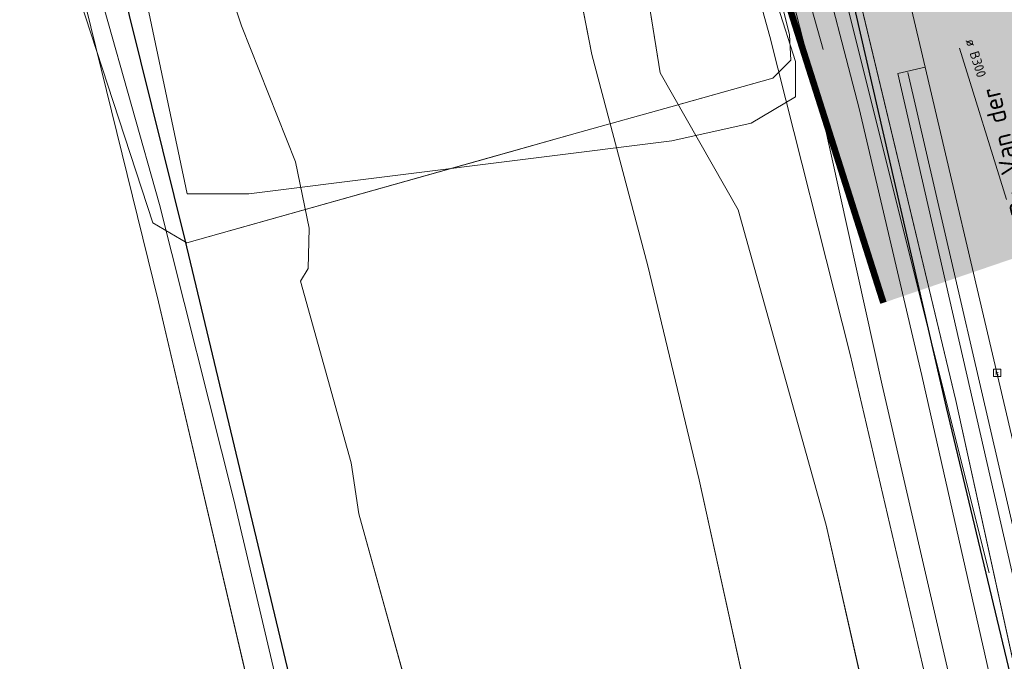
# Model space of a CAD drawing. Header units: metres. Extents: x 163628 to 167855, y 402678 to 405435.
# Tile 226 of 256: x 165188 to 165225, y 403707 to 403732. Entities that reach past the tile are written whole.
import ezdxf
from ezdxf.enums import TextEntityAlignment as Align

# ---------------------------------------------------------------- set-up
doc = ezdxf.new("R2010")
doc.units = ezdxf.units.M
doc.linetypes.add('X-CA190022.004-UO-TXT_Tekst 1op200$0$AL-DETAILS', pattern=[5.2, 2, -1.2, 2])
doc.linetypes.add('X-CA190022.004-UO-WHM_Riolering gemeente_NLCS_v0.2$0$RI-GWA', pattern=[18.45, 6, -1.8, 1.75, -1.8, 1.75, -1.8, 1.75, -1.8])
doc.layers.get('0').update_dxf_attribs({"lineweight": 25})
for name, color, linetype, lineweight in [('X-CA190022.004-UO-BGT_Ondergrond$0$GE_006_Watergrens_Grens_GEM', 253, 'Continuous', 9), ('X-CA190022.004-UO-BGT_Ondergrond$0$GE_203_VGOHaag_Lijn_GEM', 253, 'X-CA190022.004-UO-BGT_Ondergrond$0$Heg', 9), ('X-CA190022.004-UO-BGT_Ondergrond$0$GE_244_Taludlijn_Lijn_GEM', 253, 'Continuous', 9), ('X-CA190022.004-UO-BGT_Ondergrond$0$GE_314_WGDRijbaanLokaleweg_Vlak_GEM', 253, 'Continuous', 9), ('X-CA190022.004-UO-BGT_Ondergrond$0$GE_317_WGDVoetpad_Vlak_GEM', 253, 'Continuous', 9), ('X-CA190022.004-UO-BGT_Ondergrond$0$GE_366_OWGBerm_groenvoorziening_Vlak_GEM', 253, 'Continuous', 9), ('X-CA190022.004-UO-BGT_Ondergrond$0$GE_367_OWGBerm_groenvoorziening_grasenk_GEM', 253, 'Continuous', 9), ('X-CA190022.004-UO-BGT_Ondergrond$0$GE_471_BTDBouwland_Vlak_GEM', 253, 'Continuous', 9), ('X-CA190022.004-UO-BGT_Ondergrond$0$GE_477_BTDGroenvoorziening_Vlak_GEM', 253, 'Continuous', 9), ('X-CA190022.004-UO-BGT_Ondergrond$0$GE_491_VGOHaag_Inrichtend_Vlak_GEM', 253, 'Continuous', 9), ('X-CA190022.004-UO-BGT_Ondergrond$0$GE_504_WTDWaterloop_sloot_Vlak_GEM', 253, 'Continuous', 9), ('X-CA190022.004-UO-BGT_Ondergrond$0$GE_541_OWTOever_slootkant_Vlak_GEM', 253, 'Continuous', 9), ('X-CA190022.004-UO-BGT_Ondergrond$0$GE_886_PutKolk_Punt_GEM', 253, 'Continuous', 9), ('X-CA190022.004-UO-DTM inmeting$0$B-WE-GW-TALUD_TEEN-G', 246, 'Continuous', 0), ('X-CA190022.004-UO-KAD_Percelen$0$B-WE-KG-GRENS_PERCEEL-GV', 150, 'Continuous', 9), ('X-CA190022.004-UO-TXT_Tekst 1op200$0$X-XX-AL-T35', 7, 'Continuous', 35), ('X-CA190022.004-UO-TXT_Tekst 1op200$0$X-XX-AL-VERWIJZING_DETAIL-G', 7, 'X-CA190022.004-UO-TXT_Tekst 1op200$0$AL-DETAILS', 0), ('X-CA190022.004-UO-WHM_Riolering gemeente - drukleidingen_v0.1$0$Riool_onder_druk_asbestcement_leidingen_300_hgml', 214, 'X-CA190022.004-UO-WHM_Riolering gemeente - drukleidingen_v0.1$0$1-200 PERSLEIDING', 25), ('X-CA190022.004-UO-WHM_Riolering gemeente_NLCS_v0.2$0$B-WE-RI-DIAMETER-T18', 214, 'Continuous', 15), ('X-CA190022.004-UO-WHM_Riolering gemeente_NLCS_v0.2$0$B-WE-RI-GWA_TRANSPORTLEIDING-G', 214, 'X-CA190022.004-UO-WHM_Riolering gemeente_NLCS_v0.2$0$RI-GWA', 15)]:
    doc.layers.add(name, color=color, linetype=linetype, lineweight=lineweight)
doc.layers.add('X-CA190022.004-UO-DTM inmeting$0$X-XX-AL-MEETPUNT-S', color=246, linetype='Continuous', lineweight=0, plot=False)
for name, color, linetype, lineweight, transparency in [('X-CA190022.004-UO-KLIC$0$B-OI-KL-DATA_KPN_0000546663_VECT_19O042616-G', 42, 'X-CA190022.004-UO-KLIC$0$1-200 TELEFONIE-KPN', 0, 0.25), ('X-CA190022.004-UO-KLIC$0$B-OI-KL-DATA_ZIGGO BV_0000546674_VECT_19O042616-G', 42, 'X-CA190022.004-UO-KLIC$0$1-200 ZIGGO', 0, 0.25), ('X-CA190022.004-UO-KLIC$0$B-WE-KL-ET_MS-G', 42, 'X-CA190022.004-UO-KLIC$0$1-200 MIDDENSPANNING', 0, 0.25), ('X-CA190022.004-UO-KLIC$0$B-WE-KL-ET_MS_DUCT-G', 42, 'X-CA190022.004-UO-KLIC$0$1-200 MIDDENSPANNING', 0, 0.25), ('X-CA190022.004-UO-KLIC$0$B-WE-KL-ET_MS_MANTELBUIS-G', 42, 'X-CA190022.004-UO-KLIC$0$1-200 MIDDENSPANNING', 0, 0.25), ('X-CA190022.004-UO-TXT_Tekst 1op200$0$X-XX-AL-VERWIJZING-V', 253, 'Continuous', 0, 0.4)]:
    doc.layers.add(name, color=color, linetype=linetype, lineweight=lineweight, transparency=transparency)
doc.styles.add('X-CA190022.004-UO-BGT_Ondergrond$0$NLCS-ISO', font='NLCS-ISO.ttf')
doc.styles.add('X-CA190022.004-UO-KLIC$0$NLCS-ISO', font='NLCS-ISO.ttf')
doc.styles.add('X-CA190022.004-UO-TXT_Tekst 1op200$0$NLCS-ISO-M200-T35', font='NLCS-ISO.ttf', dxfattribs={"height": 0.7})
doc.styles.add('X-CA190022.004-UO-WHM_Riolering gemeente - drukleidingen_v0.1$0$NLCS-ISO', font='NLCS-ISO.ttf')
doc.styles.add('X-CA190022.004-UO-WHM_Riolering gemeente_NLCS_v0.2$0$NLCS-ISO-M200-T18', font='NLCS-ISO.ttf', dxfattribs={"height": 0.36})
doc.linetypes.add('X-CA190022.004-UO-BGT_Ondergrond$0$Heg', pattern='A,5,-1.5,[2,dgnlstyle-meierijstad.shx,S=0.007937,R=45,X=0,Y=0],-1.5', length=8)
doc.linetypes.add('X-CA190022.004-UO-KLIC$0$1-200 MIDDENSPANNING', pattern='A,1.5,-0.6,["MS",X-CA190022.004-UO-KLIC$0$NLCS-ISO,S=0.24,R=0,X=-0.5,Y=-0.12],-0.05', length=2.15)
doc.linetypes.add('X-CA190022.004-UO-KLIC$0$1-200 TELEFONIE-KPN', pattern='A,1.5,-0.6,["KPN",X-CA190022.004-UO-KLIC$0$NLCS-ISO,S=0.24,R=0,X=-0.5,Y=-0.12],-0.3', length=2.4)
doc.linetypes.add('X-CA190022.004-UO-KLIC$0$1-200 ZIGGO', pattern='A,1.5,-0.6,["ZIGGO",X-CA190022.004-UO-KLIC$0$NLCS-ISO,S=0.24,R=0,X=-0.5,Y=-0.12],-0.5', length=2.6)
doc.linetypes.add('X-CA190022.004-UO-WHM_Riolering gemeente - drukleidingen_v0.1$0$1-200 PERSLEIDING', pattern='A,1.5,-0.6,["PERS",X-CA190022.004-UO-WHM_Riolering gemeente - drukleidingen_v0.1$0$NLCS-ISO,S=0.24,R=0,X=-0.5,Y=-0.12],-0.65', length=2.75)

# ---------------------------------------------------------------- blocks, each defined once
blk = doc.blocks.new('X-CA190022.004-UO-BGT_Ondergrond$0$SRI-KOLK-SO')
at = {"color": 0, "linetype": 'ByBlock', "lineweight": 18}
blk.add_lwpolyline([(-1.125, -1.125), (1.125, -1.125), (1.125, 1.125), (-1.125, 1.125)], close=True, dxfattribs=at)
at = {"color": 0, "linetype": 'ByBlock', "lineweight": 18, "style": 'X-CA190022.004-UO-BGT_Ondergrond$0$NLCS-ISO'}
blk.add_text('k', height=1.5, dxfattribs=at).set_placement((0, 0), align=Align.MIDDLE_CENTER)
blk = doc.blocks.new('X-CA190022.004-UO-BGT_Ondergrond$0$IMGEOKolk')
at = {"xscale": 5, "yscale": 5, "zscale": 5}
blk.add_blockref('X-CA190022.004-UO-BGT_Ondergrond$0$SRI-KOLK-SO', (0, 0), dxfattribs=at)
blk = doc.blocks.new('X-CA190022.004-UO-DTM inmeting$0$punt')
at = {"color": 0, "lineweight": -2}
blk.add_line((0, 0), (0, 0), dxfattribs=at)

msp = doc.modelspace()

# ---------------------------------------------------------------- hatches: boundary and pattern name
at = {"layer": 'X-CA190022.004-UO-TXT_Tekst 1op200$0$X-XX-AL-VERWIJZING-V'}
h = msp.add_hatch(color=256, dxfattribs=at)
h.dxf.hatch_style = 1
h.paths.add_polyline_path([(165302.209, 403758.452), (165298.044, 403756.354), (165275.564, 403800.976), (165285.905, 403806.186), (165285.128, 403808.459), (165201.445, 403779.876), (165209.977, 403755.179), (165220.83, 403721.042), (165305.15, 403749.843)])

# ---------------------------------------------------------------- linework, layer by layer
at = {"layer": 'X-CA190022.004-UO-BGT_Ondergrond$0$GE_006_Watergrens_Grens_GEM'}
for p, q in [((165212.387, 403729.744), (165211.132, 403737.546)), ((165208.85, 403735.289), (165209.805, 403730.43)), ((165209.805, 403730.43), (165208.85, 403735.289)), ((165195.903, 403733.452), (165196.549, 403731.52)), ((165196.549, 403731.52), (165198.589, 403726.375)), ((165209.805, 403730.43), (165211.914, 403722.435)), ((165211.914, 403722.435), (165209.805, 403730.43)), ((165215.335, 403724.555), (165212.387, 403729.744)), ((165198.589, 403726.375), (165199.11, 403723.861)), ((165218.663, 403712.63), (165215.335, 403724.555)), ((165199.11, 403723.861), (165199.077, 403722.336)), ((165199.077, 403722.336), (165198.784, 403721.856)), ((165211.914, 403722.435), (165213.859, 403714.343)), ((165213.859, 403714.343), (165211.914, 403722.435)), ((165198.784, 403721.856), (165200.694, 403714.995)), ((165200.694, 403714.995), (165200.987, 403713.067)), ((165213.859, 403714.343), (165215.714, 403705.925)), ((165215.714, 403705.925), (165213.859, 403714.343)), ((165200.987, 403713.067), (165203.173, 403705.177)), ((165221.876, 403698.499), (165218.663, 403712.63))]:
    msp.add_line(p, q, dxfattribs=at)
at = {"layer": 'X-CA190022.004-UO-BGT_Ondergrond$0$GE_203_VGOHaag_Lijn_GEM'}
msp.add_line((165227.359, 403705.492), (165221.752, 403729.759), dxfattribs=at)
at = {"layer": 'X-CA190022.004-UO-BGT_Ondergrond$0$GE_244_Taludlijn_Lijn_GEM'}
for p, q in [((165223.571, 403717.346), (165219.13, 403735.879)), ((165229.459, 403690.541), (165223.571, 403717.346))]:
    msp.add_line(p, q, dxfattribs=at)
at = {"layer": 'X-CA190022.004-UO-BGT_Ondergrond$0$GE_314_WGDRijbaanLokaleweg_Vlak_GEM', "flags": 128}
msp.add_lwpolyline([(165249.78, 403613.5), (165232.154, 403688.478), (165231.537, 403691.102), (165229.278, 403700.708), (165227.986, 403706.207), (165222.403, 403729.956), (165221.837, 403732.364), (165221.043, 403735.738), (165220.944, 403736.16), (165226.746, 403737.531), (165238.209, 403689.016), (165238.51, 403687.74), (165242.22, 403671.88), (165242.541, 403670.519), (165252.257, 403629.266), (165252.878, 403626.63), (165253.942, 403622.111), (165254.07, 403621.569), (165254.234, 403620.874), (165257.97, 403605.065)], dxfattribs=at)
at = {"layer": 'X-CA190022.004-UO-BGT_Ondergrond$0$GE_317_WGDVoetpad_Vlak_GEM', "flags": 128}
for points in [[(165232.159, 403668.603), (165220.784, 403717.926), (165218.547, 403728.012), (165217.014, 403734.022), (165214.436, 403739.313), (165211.843, 403745.767), (165211.379, 403751.196), (165210.984, 403757.96)], [(165212.536, 403757.738), (165212.619, 403751.305), (165213.233, 403746.209), (165215.724, 403740.053), (165218.291, 403734.655), (165219.91, 403728.396), (165222.277, 403718.296), (165228.303, 403691.699)]]:
    msp.add_lwpolyline(points, dxfattribs=at)
at = {"layer": 'X-CA190022.004-UO-BGT_Ondergrond$0$GE_366_OWGBerm_groenvoorziening_Vlak_GEM', "flags": 128}
for points in [[(165229.459, 403690.541), (165223.571, 403717.346), (165219.13, 403735.879), (165217.565, 403741.275), (165213.861, 403752.129), (165212.536, 403757.738)], [(165219.128, 403744.045), (165217.996, 403743.744), (165218.971, 403740.139), (165219.954, 403740.37), (165220.691, 403737.236), (165220.944, 403736.16), (165221.043, 403735.738), (165220.129, 403735.523), (165220.953, 403732.156), (165221.837, 403732.364), (165222.403, 403729.956), (165221.379, 403729.715), (165226.82, 403705.933)]]:
    msp.add_lwpolyline(points, dxfattribs=at)
at = {"layer": 'X-CA190022.004-UO-BGT_Ondergrond$0$GE_367_OWGBerm_groenvoorziening_grasenk_GEM', "flags": 128}
for points in [[(165221.876, 403698.499), (165218.663, 403712.63), (165215.335, 403724.555), (165212.387, 403729.744), (165211.132, 403737.546), (165209, 403745.23), (165207.611, 403752.193), (165207.51, 403756.85), (165208.86, 403757.32), (165208.71, 403757.71)], [(165210.984, 403757.96), (165211.379, 403751.196), (165211.843, 403745.767), (165214.436, 403739.313), (165217.014, 403734.022), (165218.547, 403728.012), (165220.784, 403717.926), (165232.159, 403668.603)], [(165212.536, 403757.738), (165213.861, 403752.129), (165217.565, 403741.275), (165219.13, 403735.879), (165223.571, 403717.346), (165229.459, 403690.541)], [(165228.303, 403691.699), (165222.277, 403718.296), (165219.91, 403728.396), (165218.291, 403734.655), (165215.724, 403740.053), (165213.233, 403746.209), (165212.619, 403751.305), (165212.536, 403757.738)]]:
    msp.add_lwpolyline(points, dxfattribs=at)
at = {"layer": 'X-CA190022.004-UO-BGT_Ondergrond$0$GE_471_BTDBouwland_Vlak_GEM', "flags": 128}
for points in [[(165187.491, 403745.125), (165193.408, 403721.084)], [(165193.408, 403721.084), (165201.638, 403686.012), (165217.465, 403624.857), (165229.114, 403581.428), (165245.954, 403525.843), (165266.719, 403473.045), (165289.288, 403414.84), (165290.478, 403413.66), (165289.178, 403412.601), (165282.471, 403405.448), (165257.856, 403378.795), (165251.823, 403372.059), (165200.784, 403316.313), (165170.448, 403282.887)]]:
    msp.add_lwpolyline(points, dxfattribs=at)
at = {"layer": 'X-CA190022.004-UO-BGT_Ondergrond$0$GE_477_BTDGroenvoorziening_Vlak_GEM', "flags": 128}
msp.add_lwpolyline([(165222.403, 403729.956), (165227.986, 403706.207), (165226.82, 403705.933), (165221.379, 403729.715), (165222.403, 403729.956)], dxfattribs=at)
at = {"layer": 'X-CA190022.004-UO-BGT_Ondergrond$0$GE_491_VGOHaag_Inrichtend_Vlak_GEM', "flags": 128}
msp.add_lwpolyline([(165222.403, 403729.956), (165227.986, 403706.207), (165226.82, 403705.933), (165221.379, 403729.715), (165222.403, 403729.956)], dxfattribs=at)
at = {"layer": 'X-CA190022.004-UO-BGT_Ondergrond$0$GE_504_WTDWaterloop_sloot_Vlak_GEM', "flags": 128}
for points in [[(165203.173, 403705.177), (165200.987, 403713.067), (165200.694, 403714.995), (165198.784, 403721.856), (165199.077, 403722.336), (165199.11, 403723.861), (165198.589, 403726.375), (165196.549, 403731.52), (165195.903, 403733.452), (165195.569, 403734.783), (165194.478, 403741.459), (165193.72, 403743.858), (165193.349, 403745.544), (165191.71, 403750.902), (165191.865, 403751.423), (165191.836, 403752.133), (165190.43, 403756.233), (165190.107, 403756.327), (165189.521, 403756.686), (165189.015, 403757.824), (165186.95, 403763.832)], [(165200.888, 403763.696), (165201.49, 403761.662), (165201.664, 403760.943), (165201.953, 403759.374), (165201.987, 403759.192), (165202.63, 403755.706), (165202.686, 403755.408), (165202.714, 403755.256), (165204.737, 403750.045), (165207.418, 403741.316), (165207.856, 403739.729), (165208.85, 403735.289), (165209.805, 403730.43), (165211.914, 403722.435), (165213.859, 403714.343), (165215.714, 403705.925)]]:
    msp.add_lwpolyline(points, dxfattribs=at)
at = {"layer": 'X-CA190022.004-UO-BGT_Ondergrond$0$GE_541_OWTOever_slootkant_Vlak_GEM', "flags": 128}
for points in [[(165186.95, 403763.832), (165189.015, 403757.824), (165189.521, 403756.686), (165190.107, 403756.327), (165190.43, 403756.233), (165191.836, 403752.133), (165191.865, 403751.423), (165191.71, 403750.902), (165193.349, 403745.544), (165193.72, 403743.858), (165194.478, 403741.459), (165195.569, 403734.783), (165195.903, 403733.452), (165196.549, 403731.52), (165198.589, 403726.375), (165199.11, 403723.861), (165199.077, 403722.336), (165198.784, 403721.856), (165200.694, 403714.995), (165200.987, 403713.067), (165203.173, 403705.177)], [(165215.714, 403705.925), (165213.859, 403714.343), (165211.914, 403722.435), (165209.805, 403730.43), (165208.85, 403735.289), (165207.856, 403739.729), (165207.418, 403741.316), (165204.737, 403750.045), (165202.714, 403755.256), (165202.686, 403755.408), (165202.63, 403755.706), (165201.987, 403759.192), (165201.953, 403759.374), (165201.664, 403760.943), (165201.49, 403761.662), (165200.888, 403763.696)], [(165207.521, 403761.17), (165207.4, 403761.58), (165206.044, 403761.104), (165206.14, 403760.82), (165206.213, 403760.659), (165207.345, 403757.335), (165207.391, 403757.2), (165207.441, 403757.051), (165207.51, 403756.85), (165207.611, 403752.193), (165209, 403745.23), (165211.132, 403737.546), (165212.387, 403729.744), (165215.335, 403724.555), (165218.663, 403712.63), (165221.876, 403698.499), (165232.096, 403651.201)], [(165201.638, 403686.012), (165193.408, 403721.084), (165187.491, 403745.125), (165190.069, 403745.923), (165187.419, 403749.59)]]:
    msp.add_lwpolyline(points, dxfattribs=at)
at = {"layer": 'X-CA190022.004-UO-DTM inmeting$0$B-WE-GW-TALUD_TEEN-G'}
msp.add_polyline3d([(165218.546, 403730.623, 8.303), (165217.349, 403734.895, 8.395), (165215.79, 403738.757, 8.341), (165213.594, 403743.705, 8.218), (165212.617, 403748.032, 8.355), (165211.602, 403750.555, 8.449), (165208.817, 403753.341, 8.425)], dxfattribs=at)
at = {"layer": 'X-CA190022.004-UO-KAD_Percelen$0$B-WE-KG-GRENS_PERCEEL-GV', "flags": 128}
for points in [[(165351.9, 403704.52), (165346.422, 403722.843), (165341.778, 403738.226), (165339.715, 403744.989), (165335.033, 403760.58), (165333.667, 403765.189), (165326.91, 403787.77), (165328.86, 403792.06), (165344.837, 403799.606), (165350.46, 403802.354), (165355.726, 403804.927), (165366.642, 403810.195), (165383.276, 403818.291), (165411.563, 403832.058), (165422.405, 403837.322), (165432.29, 403842.158), (165414.648, 403867.011), (165206.02, 403764.38), (165209.499, 403754.807), (165213.209, 403743.079), (165216.538, 403731.109), (165219.578, 403719.089), (165228.485, 403680.885)], [(165228.485, 403680.885), (165219.578, 403719.089), (165216.538, 403731.109), (165213.209, 403743.079), (165209.499, 403754.807), (165206.02, 403764.38), (165184.131, 403754.492)], [(165177.151, 403520.417), (165225.104, 403594.141), (165223.355, 403600.346), (165218.531, 403618.692), (165214.015, 403637.201), (165205.258, 403675.382), (165196.258, 403713.59), (165193.446, 403724.755), (165190.31, 403735.894), (165187.387, 403745.159)], [(165187.387, 403745.159), (165190.31, 403735.894), (165193.446, 403724.755), (165196.258, 403713.59), (165205.258, 403675.382)]]:
    msp.add_lwpolyline(points, dxfattribs=at)
at = {"layer": 'X-CA190022.004-UO-KLIC$0$B-OI-KL-DATA_KPN_0000546663_VECT_19O042616-G', "flags": 128}
msp.add_lwpolyline([(165218.833, 403734.833), (165224.833, 403710.833)], dxfattribs=at)
at = {"layer": 'X-CA190022.004-UO-KLIC$0$B-OI-KL-DATA_ZIGGO BV_0000546674_VECT_19O042616-G', "flags": 128}
msp.add_lwpolyline([(165211.5, 403758.167), (165212.833, 403751.833), (165212.5, 403746.167), (165212.833, 403744.833), (165217.5, 403730.167), (165217.5, 403728.833), (165215.833, 403727.833), (165212.833, 403727.167), (165196.833, 403725.167), (165194.5, 403725.167), (165190.833, 403742.5), (165190.167, 403744.167), (165189.167, 403746.5), (165188.167, 403747.167), (165184.167, 403748.833), (165183.167, 403752.167)], dxfattribs=at)
at = {"layer": 'X-CA190022.004-UO-KLIC$0$B-WE-KL-ET_MS-G', "linetype": 'X-CA190022.004-UO-KLIC$0$1-200 MIDDENSPANNING'}
for points in [[(165209.599, 403764.897), (165210.429, 403762.31), (165210.625, 403761.7), (165210.916, 403760.793), (165211.142, 403760.089), (165211.856, 403757.867), (165212.272, 403756.571), (165211.954, 403755.11), (165211.465, 403753.788), (165212.153, 403751.261), (165212.954, 403748.321), (165212.956, 403748.313), (165215.1, 403740.016), (165217.274, 403731.18), (165217.326, 403730.224), (165216.652, 403729.542), (165212.783, 403728.455), (165209.35, 403727.491), (165205.917, 403726.526), (165194.481, 403723.312), (165193.197, 403724.073), (165189.787, 403734.487), (165187.977, 403740.015)], [(165209.599, 403764.897), (165210.429, 403762.31), (165210.625, 403761.7), (165210.916, 403760.793), (165211.142, 403760.089), (165211.856, 403757.867), (165212.272, 403756.571), (165211.954, 403755.11), (165211.465, 403753.788), (165212.153, 403751.261), (165212.954, 403748.321), (165212.956, 403748.313), (165215.1, 403740.016), (165217.274, 403731.18), (165217.326, 403730.224), (165216.652, 403729.542), (165212.783, 403728.455), (165209.35, 403727.491), (165205.917, 403726.526), (165194.481, 403723.312), (165193.197, 403724.073), (165189.787, 403734.487), (165187.977, 403740.015)], [(165209.417, 403763.367), (165209.918, 403760.61), (165210.54, 403757.185), (165211.465, 403753.788), (165212.153, 403751.261), (165212.954, 403748.321), (165212.956, 403748.313), (165215.1, 403740.016), (165217.274, 403731.18), (165217.326, 403730.224), (165216.652, 403729.542), (165212.783, 403728.455), (165209.35, 403727.491), (165205.917, 403726.526), (165194.481, 403723.312), (165193.197, 403724.073), (165189.787, 403734.487), (165187.977, 403740.015)], [(165209.417, 403763.367), (165209.918, 403760.61), (165210.54, 403757.185), (165211.465, 403753.788), (165212.153, 403751.261), (165212.954, 403748.321), (165212.956, 403748.313), (165215.1, 403740.016), (165217.274, 403731.18), (165217.326, 403730.224), (165216.652, 403729.542), (165212.783, 403728.455), (165209.35, 403727.491), (165205.917, 403726.526), (165194.481, 403723.312), (165193.197, 403724.073), (165189.787, 403734.487), (165187.977, 403740.015)], [(165187.977, 403740.015), (165189.787, 403734.487), (165193.197, 403724.073), (165194.481, 403723.312), (165205.917, 403726.526), (165209.35, 403727.491), (165212.783, 403728.455), (165216.652, 403729.542), (165217.326, 403730.224), (165217.274, 403731.18), (165215.1, 403740.016), (165212.956, 403748.313), (165212.954, 403748.321), (165212.153, 403751.261)]]:
    msp.add_lwpolyline(points, dxfattribs=at)
at = {"layer": 'X-CA190022.004-UO-KLIC$0$B-WE-KL-ET_MS_DUCT-G'}
msp.add_lwpolyline([(165194.481, 403723.312), (165209.35, 403727.491), (165212.783, 403728.455), (165213.286, 403728.596), (165216.652, 403729.542)], dxfattribs=at)
at = {"layer": 'X-CA190022.004-UO-KLIC$0$B-WE-KL-ET_MS_MANTELBUIS-G'}
msp.add_lwpolyline([(165194.481, 403723.312), (165209.35, 403727.491), (165212.783, 403728.455), (165213.286, 403728.596), (165216.652, 403729.542)], dxfattribs=at)
at = {"layer": 'X-CA190022.004-UO-TXT_Tekst 1op200$0$X-XX-AL-VERWIJZING_DETAIL-G', "const_width": 0.25, "flags": 128}
msp.add_lwpolyline([(165201.445, 403779.876), (165209.977, 403755.179), (165220.83, 403721.042)], dxfattribs=at)
at = {"layer": 'X-CA190022.004-UO-WHM_Riolering gemeente - drukleidingen_v0.1$0$Riool_onder_druk_asbestcement_leidingen_300_hgml', "flags": 128}
for points in [[(165310.864, 403433.696), (165305.056, 403445.92), (165296.224, 403465.92), (165288.176, 403485.536), (165275.344, 403519.104), (165269.088, 403537.856), (165257.696, 403575.008), (165246.88, 403616.832), (165232.112, 403679.904), (165223.216, 403717.088), (165216.528, 403746.176)], [(165291.008, 403401.984), (165292.192, 403410.944), (165287.52, 403421.344), (165282.848, 403431.744), (165272.96, 403456.896), (165247.456, 403525.152), (165240.448, 403545.92), (165235.488, 403560.8), (165224.96, 403597.472), (165217.056, 403630.144), (165210, 403658.432), (165203.616, 403684.992), (165194.416, 403723.424), (165189.792, 403742.08), (165189.376, 403744.128)]]:
    msp.add_lwpolyline(points, dxfattribs=at)
at = {"layer": 'X-CA190022.004-UO-WHM_Riolering gemeente_NLCS_v0.2$0$B-WE-RI-GWA_TRANSPORTLEIDING-G'}
msp.add_line((165218.208, 403748.288), (165230.08, 403710.24), dxfattribs=at)

# ---------------------------------------------------------------- block references
at = {"layer": 'X-CA190022.004-UO-BGT_Ondergrond$0$GE_886_PutKolk_Punt_GEM', "xscale": 0.025, "yscale": 0.025, "zscale": 0.025}
msp.add_blockref('X-CA190022.004-UO-BGT_Ondergrond$0$IMGEOKolk', (165225.129, 403718.394), dxfattribs=at)
at = {"layer": 'X-CA190022.004-UO-DTM inmeting$0$X-XX-AL-MEETPUNT-S', "linetype": 'ByBlock', "lineweight": -2}
msp.add_blockref('X-CA190022.004-UO-DTM inmeting$0$punt', (165218.546, 403730.623, 8.303), dxfattribs=at)

# ---------------------------------------------------------------- texts
at = {"layer": 'X-CA190022.004-UO-TXT_Tekst 1op200$0$X-XX-AL-T35', "insert": (165225.688, 403724.275), "char_height": 0.7, "attachment_point": 1, "rotation": 103.6826, "style": 'X-CA190022.004-UO-TXT_Tekst 1op200$0$NLCS-ISO-M200-T35'}
msp.add_mtext_dynamic_manual_height_columns('Dr. Van der \\PVoortsingel', width=25.88353, gutter_width=8.75, heights=[0], dxfattribs=at)
at = {"layer": 'X-CA190022.004-UO-WHM_Riolering gemeente_NLCS_v0.2$0$B-WE-RI-DIAMETER-T18', "style": 'X-CA190022.004-UO-WHM_Riolering gemeente_NLCS_v0.2$0$NLCS-ISO-M200-T18'}
msp.add_text('ø B300', height=0.36, rotation=287.3553, dxfattribs=at).set_placement((165223.936, 403730.962))

doc.saveas('drawing.dxf')
